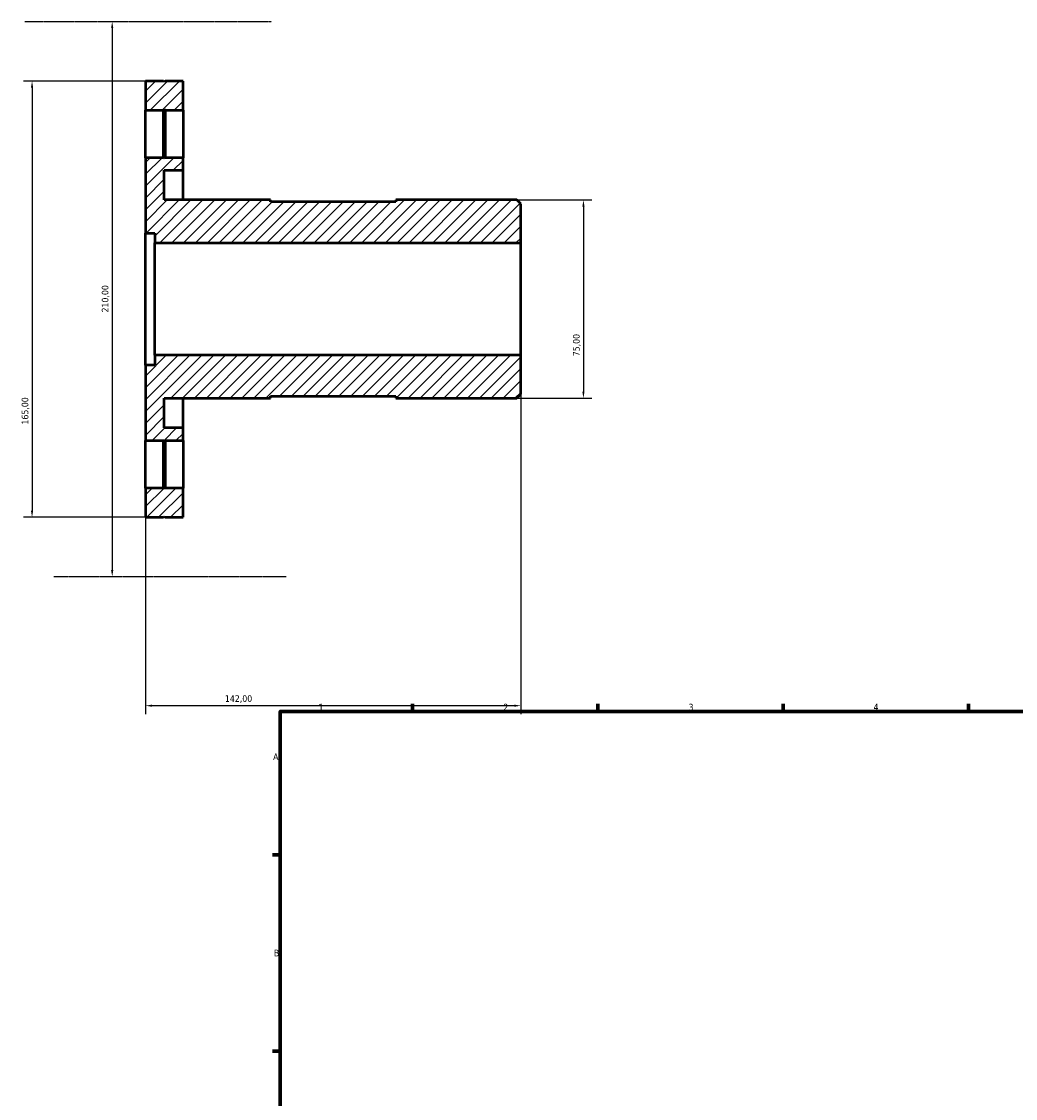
# Model space of a CAD drawing. Header units: millimetres. Extents: x -78 to 902, y -98 to 840.
# Tile 2 of 4: x -78 to 298, y 428 to 835. Entities that reach past the tile are written whole.
import ezdxf

# ---------------------------------------------------------------- set-up
doc = ezdxf.new("R2010")
doc.units = ezdxf.units.MM
doc.linetypes.add('CHAIN', pattern=[0.7087, 0.4724, -0.0591, 0.1181, -0.0591])
for name, color, linetype, lineweight in [('Border (ISO)', 7, 'Continuous', 70), ('Centerline (ISO)', 7, 'Continuous', 25), ('Dimension (ISO)', 7, 'Continuous', 25), ('Hatch (ISO)', 7, 'Continuous', 18), ('Visible (ISO)', 7, 'Continuous', 50)]:
    doc.layers.add(name, color=color, linetype=linetype, lineweight=lineweight)
doc.styles.add('Note Text (ISO)', font='tahoma.ttf')
doc.dimstyles.new('Default (ISO)', dxfattribs={"dimtxt": 2.5, "dimasz": 2.5, "dimexe": 3.175, "dimexo": 0, "dimgap": 0.762, "dimtad": 1, "dimrnd": 1e-08, "dimzin": 0, "dimtxsty": 'Note Text (ISO)', "dimcen": 0.09, "dimdle": 10, "dimclrd": 256, "dimclre": 256, "dimclrt": 256, "dimazin": 0, "dimtfac": 1.40208, "dimtmove": 0, "dimatfit": 3, "dimfxl": 1, "dimtolj": 1, "dimtzin": 0, "dimlwd": -1, "dimlwe": -1, "dimarcsym": 0})

# ---------------------------------------------------------------- blocks, each defined once
blk = doc.blocks.new('Borders Default Border')
at = {"layer": 'Border (ISO)'}
for p, q in [((70.08, 574), (70.08, 576.9)), ((140.17, 574), (140.17, 576.9)), ((210.25, 574), (210.25, 576.9)), ((280.33, 574), (280.33, 576.9)), ((20, 519.75), (17.1, 519.75)), ((20, 445.5), (17.1, 445.5))]:
    blk.add_line(p, q, dxfattribs=at)
at = {"layer": 'Border (ISO)', "flags": 128}
blk.add_lwpolyline([(20, 20), (20, 574), (821, 574), (821, 20), (20, 20)], dxfattribs=at)
at = {"layer": 'Border (ISO)', "color": 232, "true_color": 0xca0064, "char_height": 2.5, "attachment_point": 7, "style": 'Note Text (ISO)'}
for s, insert in [('1', (34.48, 574.4)), ('2', (104.37, 574.4)), ('3', (174.43, 574.35)), ('4', (244.42, 574.4)), ('A', (17.29, 555.62)), ('B', (17.59, 481.38))]:
    blk.add_mtext(s, dxfattribs=dict(at, insert=insert))
blk = doc.blocks.new('*D7')
at = {"layer": 'Defpoints', "color": 0, "transparency": 16777216}
for p in [(109.5, 767.5), (109.5, 692.5), (134.68, 692.5)]:
    blk.add_point(p, dxfattribs=at)
at = {"layer": 'Dimension (ISO)', "transparency": 16777216}
for p, q in [((109.5, 767.5), (137.86, 767.5)), ((134.68, 765), (134.68, 695)), ((109.5, 692.5), (137.86, 692.5))]:
    blk.add_line(p, q, dxfattribs=at)
for points in [[(134.27, 765), (135.1, 765), (134.68, 767.5)], [(134.27, 695), (135.1, 695), (134.68, 692.5)]]:
    blk.add_solid(points, dxfattribs=at)
at = {"layer": 'Dimension (ISO)', "color": 232, "true_color": 0xca0064, "transparency": 16777216, "insert": (130.75, 708.38), "char_height": 2.5, "attachment_point": 1, "rotation": 90, "style": 'Note Text (ISO)'}
blk.add_mtext('\\A1;75,00', dxfattribs=at)
blk = doc.blocks.new('*D8')
at = {"layer": 'Defpoints', "color": 0, "transparency": 16777216}
for p in [(-29.97, 835), (-43.59, 625), (-29.63, 625)]:
    blk.add_point(p, dxfattribs=at)
at = {"layer": 'Dimension (ISO)', "transparency": 16777216}
blk.add_line((-43.59, 832.5), (-43.59, 627.5), dxfattribs=at)
for points in [[(-44.01, 832.5), (-43.17, 832.5), (-43.59, 835)], [(-44.01, 627.5), (-43.17, 627.5), (-43.59, 625)]]:
    blk.add_solid(points, dxfattribs=at)
at = {"layer": 'Dimension (ISO)', "color": 232, "true_color": 0xca0064, "transparency": 16777216, "insert": (-47.53, 724.95), "char_height": 2.5, "attachment_point": 1, "rotation": 90, "style": 'Note Text (ISO)'}
blk.add_mtext('\\A1;210,00', dxfattribs=at)
blk = doc.blocks.new('*D9')
at = {"layer": 'Defpoints', "color": 0, "transparency": 16777216}
for p in [(-23.6, 812.5), (-73.91, 647.5), (-23.6, 647.5)]:
    blk.add_point(p, dxfattribs=at)
at = {"layer": 'Dimension (ISO)', "transparency": 16777216}
for p, q in [((-23.6, 812.5), (-77.09, 812.5)), ((-73.91, 810), (-73.91, 650)), ((-23.6, 647.5), (-77.09, 647.5))]:
    blk.add_line(p, q, dxfattribs=at)
for points in [[(-74.33, 810), (-73.49, 810), (-73.91, 812.5)], [(-74.33, 650), (-73.49, 650), (-73.91, 647.5)]]:
    blk.add_solid(points, dxfattribs=at)
at = {"layer": 'Dimension (ISO)', "color": 232, "true_color": 0xca0064, "transparency": 16777216, "insert": (-77.84, 682.55), "char_height": 2.5, "attachment_point": 1, "rotation": 90, "style": 'Note Text (ISO)'}
blk.add_mtext('\\A1;165,00', dxfattribs=at)
blk = doc.blocks.new('*D10')
at = {"layer": 'Defpoints', "color": 0, "transparency": 16777216}
for p in [(-31, 705), (111, 708.75), (-31, 576.19)]:
    blk.add_point(p, dxfattribs=at)
at = {"layer": 'Dimension (ISO)', "transparency": 16777216}
for p, q in [((-31, 705), (-31, 573.02)), ((111, 708.75), (111, 573.02)), ((108.5, 576.19), (-28.5, 576.19))]:
    blk.add_line(p, q, dxfattribs=at)
for points in [[(-28.5, 576.61), (-28.5, 575.77), (-31, 576.19)], [(108.5, 576.61), (108.5, 575.77), (111, 576.19)]]:
    blk.add_solid(points, dxfattribs=at)
at = {"layer": 'Dimension (ISO)', "color": 232, "true_color": 0xca0064, "transparency": 16777216, "insert": (-0.95, 580.13), "char_height": 2.5, "attachment_point": 1, "style": 'Note Text (ISO)'}
blk.add_mtext('\\A1;142,00', dxfattribs=at)

msp = doc.modelspace()

# ---------------------------------------------------------------- hatches: boundary and pattern name
at = {"layer": 'Hatch (ISO)'}
h = msp.add_hatch(dxfattribs=at)
h.set_pattern_fill('ANSI31', color=256, scale=25.4, style=0)
h.set_pattern_definition([(45, (0, 0), (-2.245064, 2.245064), [])])
h.paths.add_polyline_path([(-23.6, 658.5), (-23.9, 658.2), (-24.2, 658.5), (-31, 658.5), (-31, 647.5), (-24.2, 647.5), (-23.9, 647.8), (-23.6, 647.5), (-16.8, 647.5), (-16.8, 658.5)])
h.paths.add_polyline_path([(-23.9, 676.8), (-23.6, 676.5), (-16.8, 676.5), (-16.8, 681.25), (-23.9, 681.25), (-23.9, 692.5), (16.333, 692.5), (16.333, 693.25), (63.667, 693.25), (63.667, 692.5), (109.5, 692.5), (111, 694), (111, 708.75), (-27.45, 708.75), (-27.45, 705), (-31, 705), (-31, 676.5), (-24.2, 676.5)])
h.paths.add_polyline_path([(-23.9, 801.8), (-23.6, 801.5), (-16.8, 801.5), (-16.8, 812.5), (-23.6, 812.5), (-23.9, 812.2), (-24.2, 812.5), (-31, 812.5), (-31, 801.5), (-24.2, 801.5)])
h.paths.add_polyline_path([(-23.6, 783.5), (-23.9, 783.2), (-24.2, 783.5), (-31, 783.5), (-31, 755), (-27.45, 755), (-27.45, 751.25), (111, 751.25), (111, 766), (109.5, 767.5), (63.667, 767.5), (63.667, 766.75), (16.333, 766.75), (16.333, 767.5), (-23.9, 767.5), (-23.9, 778.75), (-16.8, 778.75), (-16.8, 783.5)])

# ---------------------------------------------------------------- linework, layer by layer
at = {"layer": 'Centerline (ISO)', "linetype": 'CHAIN'}
for p, q in [((-76.662, 835), (16.722, 835)), ((-65.622, 625), (22.242, 625))]:
    msp.add_line(p, q, dxfattribs=at)
at = {"layer": 'Visible (ISO)'}
for p, q in [((-24.2, 812.5), (-31, 812.5)), ((-31, 812.5), (-31, 801.5)), ((-23.9, 812.2), (-24.2, 812.5)), ((-23.6, 812.5), (-23.9, 812.2)), ((-16.8, 812.5), (-23.6, 812.5)), ((-16.8, 801.5), (-16.8, 812.5)), ((-31, 801.5), (-24.2, 801.5)), ((-31, 783.5), (-31, 801.5)), ((-24.2, 801.5), (-23.9, 801.8)), ((-24.2, 783.5), (-24.2, 801.5)), ((-23.9, 801.8), (-23.6, 801.5)), ((-23.9, 801.8), (-23.9, 783.2)), ((-23.6, 801.5), (-16.8, 801.5)), ((-23.6, 801.5), (-23.6, 783.5)), ((-16.8, 801.5), (-16.8, 783.5)), ((-24.2, 783.5), (-31, 783.5)), ((-31, 783.5), (-31, 755)), ((-23.9, 783.2), (-24.2, 783.5)), ((-23.6, 783.5), (-23.9, 783.2)), ((-16.8, 783.5), (-23.6, 783.5)), ((-16.8, 778.75), (-16.8, 783.5)), ((-23.9, 767.5), (-23.9, 778.75)), ((-23.9, 778.75), (-16.8, 778.75)), ((-16.8, 767.5), (-16.8, 778.75)), ((16.333, 767.5), (-23.9, 767.5)), ((16.333, 766.75), (16.333, 767.5)), ((63.667, 766.75), (16.333, 766.75)), ((109.5, 767.5), (63.667, 767.5)), ((63.667, 767.5), (63.667, 766.75)), ((111, 766), (109.5, 767.5)), ((111, 751.25), (111, 766)), ((-31, 755), (-27.45, 755)), ((-31, 705), (-31, 755)), ((-27.45, 755), (-27.45, 751.25)), ((-27.45, 751.25), (111, 751.25)), ((-27.45, 708.75), (-27.45, 751.25)), ((111, 708.75), (111, 751.25)), ((-27.45, 705), (-31, 705)), ((-31, 705), (-31, 676.5)), ((111, 708.75), (-27.45, 708.75)), ((-27.45, 708.75), (-27.45, 705)), ((111, 694), (111, 708.75)), ((16.333, 692.5), (16.333, 693.25)), ((16.333, 693.25), (63.667, 693.25)), ((63.667, 693.25), (63.667, 692.5)), ((109.5, 692.5), (111, 694)), ((-23.9, 681.25), (-23.9, 692.5)), ((-23.9, 692.5), (16.333, 692.5)), ((-16.8, 681.25), (-16.8, 692.5)), ((63.667, 692.5), (109.5, 692.5)), ((-16.8, 681.25), (-23.9, 681.25)), ((-16.8, 676.5), (-16.8, 681.25)), ((-31, 676.5), (-24.2, 676.5)), ((-31, 658.5), (-31, 676.5)), ((-24.2, 676.5), (-23.9, 676.8)), ((-24.2, 658.5), (-24.2, 676.5)), ((-23.9, 676.8), (-23.6, 676.5)), ((-23.9, 676.8), (-23.9, 658.2)), ((-23.6, 676.5), (-16.8, 676.5)), ((-23.6, 676.5), (-23.6, 658.5)), ((-16.8, 676.5), (-16.8, 658.5)), ((-24.2, 658.5), (-31, 658.5)), ((-31, 658.5), (-31, 647.5)), ((-23.9, 658.2), (-24.2, 658.5)), ((-23.6, 658.5), (-23.9, 658.2)), ((-16.8, 658.5), (-23.6, 658.5)), ((-16.8, 647.5), (-16.8, 658.5)), ((-24.2, 647.5), (-23.9, 647.8)), ((-23.9, 647.8), (-23.6, 647.5)), ((-31, 647.5), (-24.2, 647.5)), ((-23.6, 647.5), (-16.8, 647.5))]:
    msp.add_line(p, q, dxfattribs=at)

# ---------------------------------------------------------------- block references
msp.add_blockref('Borders Default Border', (0, 0))

# ---------------------------------------------------------------- dimensions: what is measured, and where the dimension line sits
at = {"layer": 'Dimension (ISO)'}
for base, p1, p2, angle, override, picture, middle in [((-43.59, 625), (-29.97, 835), (-29.631, 625), 270, {"dimdec": 2, "dimse1": 1, "dimse2": 1, "dimtp": 0, "dimtm": 0, "dimtdec": 2, "dimtofl": 0, "dimatfit": 1}, '*D8', (-43.59, 730)), ((-73.911, 647.5), (-23.6, 812.5), (-23.6, 647.5), 90, {"dimdec": 2, "dimtp": 0, "dimtm": 0, "dimtdec": 2, "dimtofl": 0, "dimatfit": 1}, '*D9', (-73.911, 687.5)), ((134.683, 692.5), (109.5, 767.5), (109.5, 692.5), 90, {"dimdec": 2, "dimtp": 0, "dimtm": 0, "dimtdec": 2, "dimtofl": 0, "dimatfit": 1}, '*D7', (134.683, 712.5)), ((-31, 576.19), (111, 708.75), (-31, 705), 180, {"dimdec": 2, "dimtp": 0, "dimtm": 0, "dimtdec": 2, "dimtofl": 0, "dimatfit": 1}, '*D10', (4, 576.19))]:
    dim = msp.add_linear_dim(base=base, p1=p1, p2=p2, angle=angle, dimstyle='Default (ISO)', override=override, dxfattribs=at)
    dim.commit()
    dim.dimension.update_dxf_attribs({"geometry": picture, "text_midpoint": middle, "dimtype": 160})

doc.saveas('drawing.dxf')
